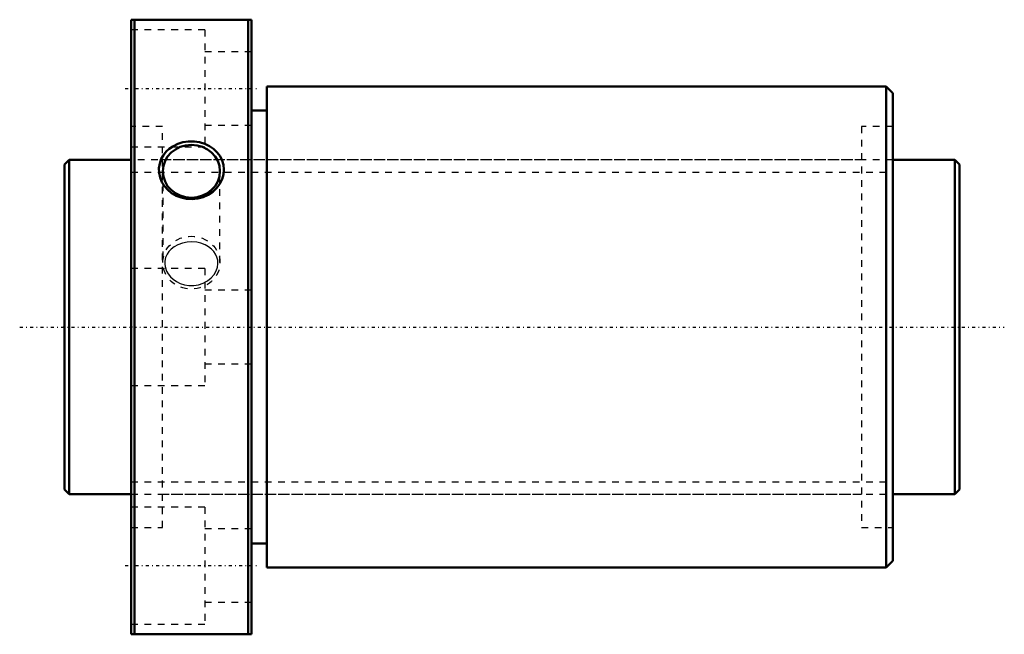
# Model space of a CAD drawing. Header units: millimetres. Extents: x -7 to 141, y -46 to 46.
import ezdxf

# ---------------------------------------------------------------- set-up
doc = ezdxf.new("R2010")
doc.units = ezdxf.units.MM
doc.linetypes.add('Center', pattern=[1.5, 0.45, -0.5, 0.05, -0.5])
doc.linetypes.add('Dashed', pattern=[2, 1, -1])
for name, color, linetype, lineweight in [('2d ConnectionPoints', 7, 'Continuous', 50), ('AM_0', 7, 'Continuous', 50), ('AM_5', 3, 'Continuous', 25), ('AM_7', 7, 'Center', 25), ('AM_9', 6, 'Dashed', 25)]:
    doc.layers.add(name, color=color, linetype=linetype, lineweight=lineweight)

# ---------------------------------------------------------------- blocks, each defined once
blk = doc.blocks.new('1_DK_5010_6RR0Nut_0_in_DK5010_6RRG1_134LC0_000_4')
at = {"layer": 'AM_0'}
for p, q in [((10, 46), (28, 46)), ((10, -46), (10, 46)), ((10.5, 46), (10.5, -46)), ((27.5, -46), (27.5, 46)), ((28, -46), (28, 46)), ((30.3, 36), (30.3, -36)), ((123, 36), (30.3, 36)), ((124, 35), (123, 36)), ((123, 36), (123, -36)), ((124, 35), (124, -35)), ((30.3, 32.4), (28, 32.4)), ((28, -32.4), (30.3, -32.4)), ((123, -36), (124, -35)), ((30.3, -36), (123, -36)), ((28, -46), (10, -46))]:
    blk.add_line(p, q, dxfattribs=at)
blk.add_lwpolyline([(15.25, 26.26), (14.83, 25.74), (14.5, 25.17), (14.26, 24.48), (14.14, 23.77), (14.17, 23.06), (14.32, 22.37), (14.59, 21.7), (14.97, 21.09), (15.47, 20.53), (16.05, 20.05), (16.74, 19.65), (17.48, 19.36), (18.29, 19.19), (19.12, 19.14), (19.96, 19.23), (20.77, 19.44), (21.53, 19.79), (22.22, 20.25), (22.8, 20.81), (23.27, 21.45), (23.6, 22.13), (23.8, 22.85), (23.86, 23.56), (23.79, 24.26), (23.6, 24.93), (23.29, 25.56), (22.86, 26.14), (22.33, 26.65), (21.7, 27.08), (21.01, 27.42), (20.23, 27.66), (19.42, 27.78), (18.57, 27.78), (17.74, 27.65), (16.95, 27.4), (16.21, 27.03), (15.7, 26.68), (15.25, 26.26)], dxfattribs=at)
blk.add_ellipse((19, 23.31), major_axis=(-4.28, 0), ratio=0.92388, dxfattribs=at)
at = {"layer": 'AM_7'}
for p, q in [((9.1, 35.71), (28.9, 35.71)), ((9.1, -35.71), (28.9, -35.71))]:
    blk.add_line(p, q, dxfattribs=at)
at = {"layer": 'AM_9'}
for p, q in [((21, 44.46), (10, 44.46)), ((21, 44.46), (21, 26.96)), ((28, 41.21), (21, 41.21)), ((14.7, 30), (10, 30)), ((14.7, -30), (14.7, 30)), ((21, 30.21), (28, 30.21)), ((119.3, 30), (119.3, -30)), ((124, 30), (119.3, 30)), ((10, 26.96), (21, 26.96)), ((119.3, 25), (14.7, 25)), ((14.72, 23.31), (14.72, 9.63)), ((23.28, 9.63), (23.28, 23.31)), ((21, 8.75), (10, 8.75)), ((21, 8.75), (21, -8.75)), ((28, 5.5), (21, 5.5)), ((21, -5.5), (28, -5.5)), ((10, -8.75), (21, -8.75)), ((14.7, -25), (119.3, -25)), ((21, -26.96), (10, -26.96)), ((21, -26.96), (21, -44.46)), ((10, -30), (14.7, -30)), ((28, -30.21), (21, -30.21)), ((119.3, -30), (124, -30)), ((21, -41.21), (28, -41.21)), ((10, -44.46), (21, -44.46))]:
    blk.add_line(p, q, dxfattribs=at)
blk.add_lwpolyline([(15.96, 11.64), (15.63, 11.28), (15.37, 10.89), (15.15, 10.38), (15.03, 9.85), (15.03, 9.35), (15.11, 8.85), (15.28, 8.38), (15.53, 7.94), (15.86, 7.52), (16.26, 7.15), (16.76, 6.8), (17.31, 6.53), (17.96, 6.32), (18.63, 6.21), (19.36, 6.21), (20.07, 6.32), (20.77, 6.56), (21.41, 6.9), (21.96, 7.34), (22.41, 7.86), (22.72, 8.39), (22.91, 8.96), (22.98, 9.47), (22.95, 9.99), (22.83, 10.45), (22.63, 10.89), (22.35, 11.31), (22, 11.67), (21.55, 12.02), (21.05, 12.3), (20.44, 12.54), (19.8, 12.68), (19.08, 12.75), (18.37, 12.71), (17.65, 12.56), (16.97, 12.31), (16.44, 12.01), (15.96, 11.64)], dxfattribs=at)
blk.add_ellipse((19, 9.63), major_axis=(-4.28, 0), ratio=0.92388, dxfattribs=at)
blk = doc.blocks.new('2_DK_5010_6RR013400_Shaft_0_in_DK5010_6RRG1_134LC0_000_4')
at = {"layer": 'AM_0'}
for p, q in [((0.7, 25), (0, 24.3)), ((0, 24.3), (0, -24.3)), ((0.7, 25), (0.7, -25)), ((10, 25), (0.7, 25)), ((133.3, 25), (124, 25)), ((133.3, 25), (133.3, -25)), ((134, 24.3), (133.3, 25)), ((134, 24.3), (134, -24.3)), ((0, -24.3), (0.7, -25)), ((0.7, -25), (10, -25)), ((124, -25), (133.3, -25)), ((133.3, -25), (134, -24.3))]:
    blk.add_line(p, q, dxfattribs=at)
at = {"layer": 'AM_5', "linetype": 'Dashed'}
for p, q in [((10, 23.1595), (124, 23.1595)), ((10, -23.1595), (124, -23.1595))]:
    blk.add_line(p, q, dxfattribs=at)
at = {"layer": 'AM_7'}
blk.add_line((-6.7, 0), (140.7, 0), dxfattribs=at)
at = {"layer": 'AM_9'}
for p, q in [((124, 25), (10, 25)), ((10, -25), (124, -25))]:
    blk.add_line(p, q, dxfattribs=at)

msp = doc.modelspace()

# ---------------------------------------------------------------- linework, layer by layer
at = {"layer": '2d ConnectionPoints'}
for p in [(0, 0), (10, 0)]:
    msp.add_point(p, dxfattribs=at)

# ---------------------------------------------------------------- block references
for name in ['1_DK_5010_6RR0Nut_0_in_DK5010_6RRG1_134LC0_000_4', '2_DK_5010_6RR013400_Shaft_0_in_DK5010_6RRG1_134LC0_000_4']:
    msp.add_blockref(name, (0, 0))

doc.saveas('drawing.dxf')
